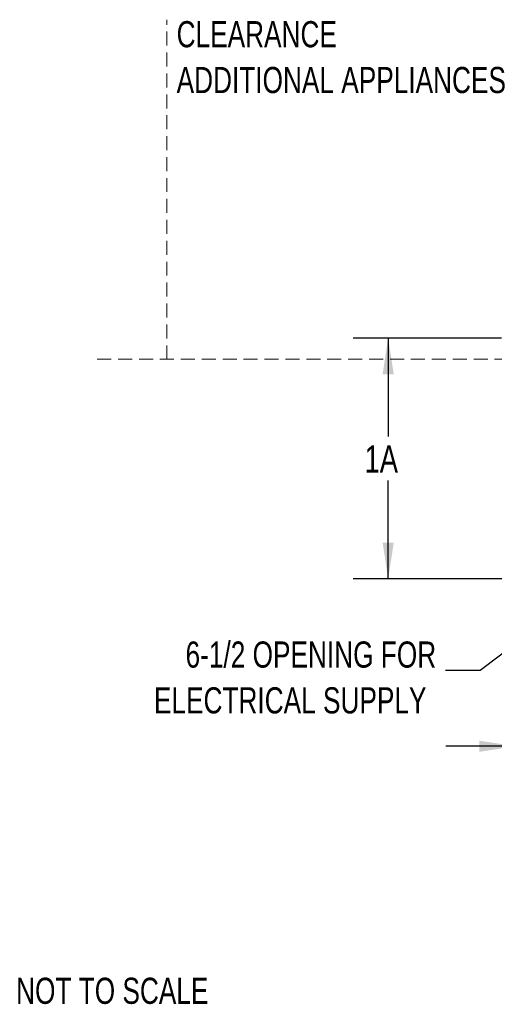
# Model space of a CAD drawing. Header units: inches. Extents: x 35 to 165, y 14 to 115.
# Tile 1 of 41: x 35 to 56, y 14 to 57. Entities that reach past the tile are written whole.
import ezdxf

# ---------------------------------------------------------------- set-up
doc = ezdxf.new("R2010")
doc.units = ezdxf.units.IN
doc.header["$LTSCALE"] = 12
doc.header["$MEASUREMENT"] = 0
doc.linetypes.add('HIDDEN', pattern=[0.075, 0.05, -0.025])
doc.layers.add('FORMAT', color=7, linetype='Continuous')
doc.styles.add('SLDTEXTSTYLE0', font='TXT', dxfattribs={"width": 0.75})
doc.dimstyles.new('SLDDIMSTYLE0', dxfattribs={"dimtxt": 1.17, "dimasz": 1.56, "dimexe": 0, "dimexo": 0.0625, "dimgap": 0.2925, "dimtad": 0, "dimtih": 1, "dimtoh": 1, "dimdec": 3, "dimrnd": 1e-09, "dimzin": 12, "dimdsep": 46, "dimlunit": 5, "dimtxsty": 'SLDTEXTSTYLE0', "dimsah": 1, "dimcen": 0.09, "dimadec": 0, "dimazin": 3, "dimtfac": 1, "dimtdec": 3, "dimtmove": 0, "dimatfit": 0, "dimfxl": 1, "dimfrac": 2, "dimtolj": 1, "dimtzin": 12, "dimarcsym": 0})
doc.dimstyles.new('SLDDIMSTYLE1', dxfattribs={"dimtxt": 1.17, "dimasz": 1.56, "dimexe": 0, "dimexo": 0.0625, "dimgap": 0.2925, "dimtad": 0, "dimtih": 1, "dimtoh": 1, "dimdec": 3, "dimrnd": 1e-09, "dimzin": 12, "dimdsep": 46, "dimlunit": 5, "dimtxsty": 'SLDTEXTSTYLE0', "dimsah": 1, "dimcen": 0.09, "dimadec": 0, "dimazin": 3, "dimtfac": 1, "dimtdec": 3, "dimtofl": 0, "dimtmove": 0, "dimatfit": 3, "dimfxl": 1, "dimfrac": 2, "dimtolj": 1, "dimtzin": 12, "dimarcsym": 0})
doc.dimstyles.new('SLDDIMSTYLE2', dxfattribs={"dimtxt": 0.18, "dimasz": 1.56, "dimexe": 0, "dimexo": 0.0625, "dimgap": 0, "dimtad": 0, "dimtih": 1, "dimtoh": 1, "dimdec": 0, "dimrnd": 1e-09, "dimzin": 0, "dimdsep": 46, "dimlunit": 5, "dimtxsty": 'Standard', "dimsah": 1, "dimcen": 0.09, "dimadec": 0, "dimazin": 0, "dimtfac": 1.56, "dimtdec": 0, "dimtofl": 0, "dimtmove": 0, "dimatfit": 3, "dimfxl": 1, "dimfrac": 2, "dimtolj": 1, "dimtzin": 0, "dimarcsym": 0})

# ---------------------------------------------------------------- blocks, each defined once
blk = doc.blocks.new('_D')
at = {"layer": 'FORMAT'}
for p, q in [((56.563, 32.058), (56.563, 23.861)), ((58.313, 29.789), (58.313, 23.861)), ((56.563, 25.361), (53.563, 25.361)), ((58.313, 25.361), (60.262, 25.361))]:
    blk.add_line(p, q, dxfattribs=at)
for points in [[(56.563, 25.361), (55.003, 25.601), (55.003, 25.121)], [(58.313, 25.361), (59.873, 25.121), (59.873, 25.601)]]:
    blk.add_solid(points, dxfattribs=at)
at = {"layer": 'FORMAT', "insert": (60.527, 25.923), "char_height": 1.17, "attachment_point": 1, "style": 'SLDTEXTSTYLE0'}
blk.add_mtext('13A', dxfattribs=at)
blk = doc.blocks.new('_D_4')
at = {"layer": 'FORMAT'}
for p, q in [((55.963, 42.928), (49.582, 42.928)), ((51.082, 42.928), (51.082, 38.694)), ((51.082, 32.569), (51.082, 36.803)), ((56.001, 32.569), (49.582, 32.569))]:
    blk.add_line(p, q, dxfattribs=at)
for points in [[(51.082, 42.928), (50.842, 41.368), (51.322, 41.368)], [(51.082, 32.569), (51.322, 34.129), (50.842, 34.129)]]:
    blk.add_solid(points, dxfattribs=at)
at = {"layer": 'FORMAT', "insert": (50.068, 38.311), "char_height": 1.17, "attachment_point": 1, "style": 'SLDTEXTSTYLE0'}
blk.add_mtext('1A', dxfattribs=at)
blk = doc.blocks.new('SW_NOTE_0_2')
at = {"layer": 'FORMAT', "color": 0, "char_height": 1.125, "attachment_point": 1, "style": 'SLDTEXTSTYLE0'}
for s, insert in [('CLEARANCE', (0, 1.45)), ('ADDITIONAL APPLIANCES', (0, -0.522))]:
    blk.add_mtext(s, dxfattribs=dict(at, insert=insert))
blk = doc.blocks.new('SW_NOTE_0_5')
at = {"layer": 'FORMAT', "color": 0, "char_height": 1.125, "attachment_point": 3, "style": 'SLDTEXTSTYLE0'}
for s, insert in [('6-1/2 OPENING FOR', (-0.399, 1.243)), ('ELECTRICAL SUPPLY', (-0.817, -0.729))]:
    blk.add_mtext(s, dxfattribs=dict(at, insert=insert))

msp = doc.modelspace()

# ---------------------------------------------------------------- linework, layer by layer
at = {"layer": 'FORMAT', "linetype": 'HIDDEN', "lineweight": 18}
for p, q in [((41.5628, 42.0141), (41.5628, 56.6289)), ((38.5628, 42.0141), (94.2484, 42.0141))]:
    msp.add_line(p, q, dxfattribs=at)

# ---------------------------------------------------------------- block references
at = {"layer": 'FORMAT'}
for name, p in [('SW_NOTE_0_2', (41.9791, 55.1173)), ('SW_NOTE_0_5', (53.5465, 28.6268))]:
    msp.add_blockref(name, p, dxfattribs=at)

# ---------------------------------------------------------------- texts
at = {"layer": 'FORMAT', "insert": (35.0717, 15.3999), "char_height": 1.125, "attachment_point": 1, "style": 'SLDTEXTSTYLE0'}
msp.add_mtext('NOT TO SCALE', dxfattribs=at)

# ---------------------------------------------------------------- dimensions: what is measured, and where the dimension line sits
at = {"layer": 'FORMAT'}
dim = msp.add_linear_dim(base=(51.0822, 42.9281), p1=(56.6008, 32.5686), p2=(56.5628, 42.9281), angle=90, text='1A', dimstyle='SLDDIMSTYLE1', dxfattribs=at)
dim.commit()
dim.dimension.update_dxf_attribs({"geometry": '_D_4', "text_midpoint": (51.0822, 37.7483), "dimtype": 160})
dim = msp.add_linear_dim(base=(58.3128, 25.3609), p1=(56.5628, 32.6581), p2=(58.3128, 30.3891), text='13A', dimstyle='SLDDIMSTYLE0', dxfattribs=at)
dim.commit()
dim.dimension.update_dxf_attribs({"geometry": '_D', "text_midpoint": (61.9782, 25.3609), "dimtype": 160})

# ---------------------------------------------------------------- leaders
msp.add_leader([(58.3128, 31.0961), (55.0465, 28.6268), (53.5465, 28.6268)], dimstyle='SLDDIMSTYLE2', dxfattribs=at)

doc.saveas('drawing.dxf')
